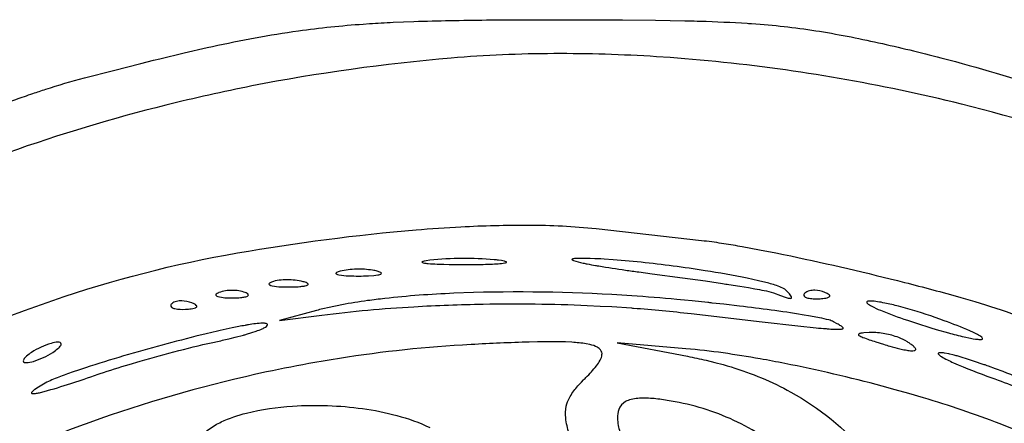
# Model space of a CAD drawing. Header units: millimetres. Extents: x 24.5 to 115.3, y 14.1 to 105.4.
# Tile 12 of 15: x 55.8 to 82.2, y 94.6 to 105.4. Entities that reach past the tile are written whole.
import ezdxf

# ---------------------------------------------------------------- set-up
doc = ezdxf.new("R2010")
doc.units = ezdxf.units.MM
doc.layers.add('Default', color=2, linetype='Continuous')

msp = doc.modelspace()

# ---------------------------------------------------------------- linework, layer by layer
at = {"layer": 'Default'}
for p, q in [((68.65205, 98.95499), (68.65205, 98.95499)), ((65.4065, 98.66315), (65.4065, 98.66315)), ((63.42557, 98.38196), (63.42557, 98.38196)), ((61.87872, 98.09107), (61.87872, 98.09107)), ((76.3285, 98.16517), (76.3285, 98.16517)), ((77.3833, 98.09695), (77.3833, 98.09695)), ((60.44997, 97.81473), (60.44997, 97.81473)), ((63.78372, 97.61398), (62.79594, 97.34953)), ((62.79594, 97.34953), (63.92483, 97.49076)), ((77.61261, 97.3135), (77.61261, 97.3135)), ((80.57594, 97.33971), (80.57594, 97.33971)), ((73.6615, 96.59155), (71.82706, 96.74769)), ((71.82706, 96.74769), (73.7085, 96.38874)), ((79.58817, 96.77528), (79.58817, 96.77528)), ((56.72816, 96.49305), (56.72816, 96.49305)), ((57.91875, 95.90128), (57.91875, 95.90128))]:
    msp.add_line(p, q, dxfattribs=at)
for points in [[(57.57483, 103.8289), (58.35262, 104.029), (59.08273, 104.2136), (59.2541, 104.2563), (59.42285, 104.298), (59.58901, 104.3388), (60.24404, 104.4959), (60.85969, 104.6367), (61.00426, 104.6686, -0.01937056), (63.29735, 105.0868, -0.01769937), (65.03563, 105.2666), (65.19906, 105.2777, -0.00454516), (65.83281, 105.3134), (66.38772, 105.3363, -0.00566887), (68.33112, 105.3757), (69.30298, 105.3816), (70.27483, 105.383)], [(70.27483, 105.383), (70.8243, 105.3827), (71.85467, 105.3791), (71.96743, 105.3784), (72.85511, 105.3698), (73.63199, 105.3558), (73.717, 105.3538, -0.00332273), (74.0516, 105.3446, -0.00930743), (75.30531, 105.287, -0.01525549), (75.42273, 105.2791), (75.65009, 105.2622, -0.02180517), (77.34726, 105.0562, -0.01383288), (79.02372, 104.7213)], [(79.02372, 104.7213, -0.00994319), (80.6936, 104.3114, -0.01408648), (83.57627, 103.4495), (84.11123, 103.2696), (84.61105, 103.0959, -0.00955013), (86.46956, 102.4011, -0.00707958), (86.64249, 102.3323, -0.01721035), (89.2842, 101.1765, -0.01174835), (90.56927, 100.5214), (90.88499, 100.347, -0.01347611), (91.81287, 99.79078)], [(67.38732, 104.3567, 0.02714985), (62.05591, 103.6119, 0.01190014), (59.75513, 103.0997, 0.02406958), (55.52352, 101.8271, 0.04376158), (48.49356, 98.62008, 0.06685288), (39.28321, 91.61809, 0.01646775), (37.29541, 89.50697, 0.04657049), (32.18638, 82.4806)], [(85.97489, 101.5767, 0.00639428), (85.42091, 101.785, 0.02704279), (81.03638, 103.1246), (80.82756, 103.176), (80.62182, 103.2257, 0.03611432), (74.04845, 104.3044), (73.63315, 104.3399), (73.24355, 104.3696), (72.87802, 104.3943, 0.01672759), (70.13199, 104.4762, 0.02040668), (67.38732, 104.3567)], [(44.53508, 97.8159, -0.01995971), (45.27665, 98.32775, -0.00566218), (45.63471, 98.55113), (45.9856, 98.76093), (46.1567, 98.86061, -0.00855804), (47.52302, 99.61205, -0.01060078), (49.96543, 100.8282, -0.0137976), (53.71162, 102.477), (53.94901, 102.5727, -0.00947659), (55.74373, 103.2534, -0.00694158), (56.19725, 103.4105, -0.00659878), (56.53903, 103.5236, -0.01629803), (57.57483, 103.8289)], [(61.66705, 99.15076, -0.02196528), (66.44498, 99.76811, -0.00693165), (67.64802, 99.84977, -0.01450419), (69.45632, 99.89523, -0.01205019), (70.36073, 99.87089, -0.01526378), (71.26261, 99.79988)], [(74.08483, 99.48544, -0.01175393), (74.35374, 99.45229, -0.01147832), (74.61343, 99.41466), (74.86449, 99.37458), (74.92525, 99.36442, -0.00841003), (75.16607, 99.32278), (75.63164, 99.23691), (76.06712, 99.15149), (76.27103, 99.11008), (76.46841, 99.06924, -0.01062848), (79.5113, 98.36321, -0.00763513), (81.0204, 97.95882), (81.39555, 97.84996, -0.01653094), (82.50952, 97.4864)], [(35.41136, 80.33338), (35.67987, 80.77792), (35.94996, 81.21201, -0.04922156), (40.89695, 87.54947, -0.03608794), (45.36024, 91.61507, -0.02771225), (49.06951, 94.21942, -0.02223209), (52.03181, 95.89048, -0.03497555), (56.72765, 97.88057, -0.03979562), (61.66705, 99.15076)], [(66.81761, 98.95499), (66.71992, 98.94118), (66.66753, 98.93142), (66.635, 98.92328, 0.06659722), (66.61398, 98.91552, 0.3293407), (66.60268, 98.90249, 0.1451139), (66.63525, 98.88702, 0.02043494), (66.77168, 98.86796, 0.01828705), (67.01213, 98.85326), (67.19272, 98.84727), (67.32825, 98.84438), (67.53158, 98.8419), (67.73483, 98.84116)], [(68.65205, 98.95499, 0.01586753), (68.53786, 98.96759, 0.04775824), (66.81761, 98.95499)], [(67.73483, 98.84116), (67.793, 98.84122), (68.01125, 98.84257), (68.17587, 98.845, 0.00844153), (68.42503, 98.85194), (68.49211, 98.85476), (68.54601, 98.85744), (68.59236, 98.8601), (68.63961, 98.86325, 0.02978831), (68.82513, 98.88487, 0.06265795), (68.85719, 98.89453, 0.1676747), (68.86704, 98.90263, 0.3355101), (68.85804, 98.91432, 0.05433428), (68.8079, 98.93015, 0.02884077), (68.73028, 98.94427), (68.65205, 98.95499)], [(70.7483, 99.00131, 0.04390824), (70.68791, 98.99778, 0.02297405), (70.63648, 98.99003, 0.07732325), (70.61926, 98.98336, 0.6587994), (70.6231, 98.96361), (70.65368, 98.94847, 0.03310851), (70.91259, 98.88084, 0.01764265), (71.02734, 98.85768, 0.00815188), (71.24304, 98.81811, 0.01816375), (71.33768, 98.80184, 0.0054297), (72.04901, 98.69205, 0.00607731), (72.40547, 98.64251), (72.76224, 98.59551)], [(76.3285, 98.16517, 0.08050711), (76.25316, 98.21338, 0.04190513), (75.92331, 98.32796, 0.0140993), (75.60638, 98.40785), (75.30707, 98.47302, 0.01252733), (74.17639, 98.67504, 0.01241617), (72.4683, 98.90065), (72.03944, 98.9427), (71.71729, 98.96912), (71.47533, 98.98525), (71.38452, 98.9903), (71.22559, 98.99757), (71.10627, 99.00146, 0.01133053), (70.7483, 99.00131)], [(64.41872, 98.66315, 0.07646687), (64.31703, 98.62498, 0.1176175), (64.30527, 98.61367, 0.4380103), (64.31136, 98.59189, 0.09052386), (64.38331, 98.56659, 0.03772861), (64.6473, 98.53966, 0.01479125), (64.91261, 98.53408)], [(65.4065, 98.66315, 0.02535252), (65.28458, 98.68856, 0.04852657), (64.85047, 98.71568, 0.05404272), (64.41872, 98.66315)], [(64.91261, 98.53408, 0.01119686), (65.175, 98.53951), (65.31853, 98.54932), (65.41941, 98.56232, 0.02998563), (65.47679, 98.57526, 0.03493465), (65.5052, 98.58636, 0.2451665), (65.52244, 98.60578, 0.2293304), (65.49969, 98.63023, 0.06620633), (65.4065, 98.66315)], [(72.76224, 98.59551), (73.57655, 98.48724), (74.18671, 98.40115, -0.00190037), (74.64384, 98.33337), (74.72954, 98.32027, -0.00843331), (74.80988, 98.30788), (75.11086, 98.26022), (75.3363, 98.22289), (75.50526, 98.1936, -0.01023489), (75.75806, 98.14625, -0.03316674), (76.0078, 98.08508)], [(62.57891, 98.37151, 0.04526823), (62.54185, 98.35387, 0.08563061), (62.51614, 98.33327, 0.5180407), (62.53117, 98.29424, 0.08017464), (62.59673, 98.27178, 0.04585589), (62.83672, 98.24493), (62.95747, 98.24139), (63.07816, 98.2414)], [(63.42557, 98.38196, 0.05969479), (63.0015, 98.43269, 0.03759602), (62.78753, 98.42057, 0.06171463), (62.57891, 98.37151)], [(63.07816, 98.2414), (63.17788, 98.24365, 0.02393759), (63.33534, 98.25268, 0.02565658), (63.45232, 98.26717, 0.03351703), (63.48431, 98.27357, 0.08711143), (63.55181, 98.29925, 0.4142811), (63.55837, 98.32361, 0.1321435), (63.52929, 98.3462, 0.03234961), (63.47835, 98.36661, 0.0220429), (63.42557, 98.38196)], [(61.17316, 98.09107, 0.03538964), (61.14616, 98.07919, 0.08735138), (61.10131, 98.0498, 0.435514), (61.09645, 98.0125, 0.1221545), (61.14494, 97.98554, 0.05120021), (61.33429, 97.95503, 0.01834334), (61.4301, 97.95014), (61.52594, 97.94872)], [(61.87872, 98.09107, 0.09254888), (61.52594, 98.1498, 0.04483772), (61.3469, 98.13653, 0.05514322), (61.17316, 98.09107)], [(61.52594, 97.94872, 0.01362267), (61.62719, 97.95031, 0.02712275), (61.78603, 97.96155, 0.04657311), (61.89473, 97.98176, 0.07795651), (61.93974, 97.9998, 0.3312311), (61.96088, 98.03305, 0.1703096), (61.92476, 98.06908, 0.05303427), (61.87872, 98.09107)], [(73.41897, 97.90752, 0.00707886), (72.21436, 98.00457, 0.02365405), (67.98589, 98.09218), (67.45679, 98.07291, 0.01685936), (65.609, 97.93358, 0.00199636), (65.14894, 97.8762, 0.01009917), (64.46232, 97.76574, 0.0076224), (64.12155, 97.69626), (63.95224, 97.65694, 0.01034107), (63.78372, 97.61398)], [(76.0078, 98.08508), (76.19661, 98.01091), (76.31532, 97.96922, 0.03125204), (76.43221, 97.93925, 0.03606875), (76.46387, 97.93732, 0.1737188), (76.48873, 97.94574, 0.290602), (76.48739, 97.98185, 0.07454868), (76.41367, 98.07841, 0.02046929), (76.3285, 98.16517)], [(76.84238, 98.07467, 0.1016348), (76.81979, 98.04253, 0.3492178), (76.83811, 97.98479, 0.09986385), (76.92654, 97.9464, 0.0499364), (77.06896, 97.927, 0.00823251), (77.14083, 97.925), (77.21279, 97.92645)], [(77.3833, 98.09695, 0.08870835), (77.11015, 98.15202, 0.05861712), (76.96915, 98.138, 0.1348182), (76.84238, 98.07467)], [(77.21279, 97.92645, 0.04772534), (77.25232, 97.92841, 0.01820968), (77.3287, 97.93447, 0.03255548), (77.4103, 97.94623, 0.05200111), (77.48048, 97.96673, 0.1256004), (77.50788, 97.98526, 0.4328393), (77.50031, 98.03184, 0.07983285), (77.4446, 98.06937), (77.3833, 98.09695)], [(59.90904, 97.79245, 0.1032688), (59.88645, 97.76031, 0.3499807), (59.90478, 97.70258, 0.1007882), (59.99316, 97.66418, 0.06794816), (60.27946, 97.64422)], [(60.44997, 97.81473, 0.08861642), (60.17683, 97.8698, 0.05907459), (60.03582, 97.85579, 0.1347158), (59.90904, 97.79245)], [(60.27946, 97.64422, 0.05160774), (60.31899, 97.64618, 0.02138104), (60.47129, 97.66291, 0.0480208), (60.54245, 97.68246, 0.08585788), (60.57143, 97.69979, 0.4899154), (60.56837, 97.74816, 0.09218246), (60.51215, 97.7867), (60.44997, 97.81473)], [(63.92483, 97.49076, -0.01652485), (66.38931, 97.71373, -0.0113232), (68.24384, 97.7841, -0.01559112), (71.02732, 97.74858), (71.37502, 97.73203), (71.67912, 97.7152), (72.21091, 97.68039, -0.02947401), (72.2608, 97.67676, -0.00984067), (73.80261, 97.53142)], [(77.61261, 97.3135, 0.05721693), (77.48763, 97.35876, 0.02264602), (77.23745, 97.4171), (77.00095, 97.46195), (76.77848, 97.49983, 0.01034787), (75.10183, 97.72905), (74.68153, 97.77749), (74.3661, 97.81208, 0.00976057), (74.24774, 97.82469), (73.83344, 97.86729), (73.62619, 97.8877), (73.52255, 97.89769), (73.41897, 97.90752)], [(78.60039, 97.86504), (78.55131, 97.86287, 0.05956631), (78.51517, 97.85379, 0.6022627), (78.51484, 97.8098, 0.07387953), (78.63634, 97.7274, 0.02648446), (78.86816, 97.61841, 0.01960239), (79.58817, 97.35143)], [(80.57594, 97.33971, 0.01854184), (79.60262, 97.65677), (79.35535, 97.72411, 0.01608305), (78.98118, 97.81212, 0.01642838), (78.7919, 97.84647, 0.02928033), (78.60039, 97.86504)], [(73.80261, 97.53142), (75.70116, 97.31045), (76.65707, 97.20264), (77.1472, 97.15163, 0.00781376), (77.41653, 97.12736), (77.44147, 97.12537, 0.01207293), (77.64452, 97.11256), (77.67518, 97.11144), (77.75252, 97.11068, 0.03784046), (77.8271, 97.116, 0.08220252), (77.8618, 97.12685, 0.4690376), (77.86762, 97.15015, 0.1022671), (77.80983, 97.1997, 0.01734457), (77.71188, 97.2578), (77.61261, 97.3135)], [(62.43811, 97.26446, 0.07599337), (62.34102, 97.27402, 0.03551127), (61.96211, 97.22998, 0.01831371), (61.87407, 97.21473, 0.00900106), (61.52894, 97.14723), (61.20687, 97.07698), (61.13153, 97.05983), (60.83537, 96.99028), (60.55836, 96.92261, 0.010726), (58.49502, 96.35976, 0.0075818), (57.47382, 96.04001), (57.22048, 95.95339, 0.01428145), (56.84384, 95.81414, 0.0332863), (56.47834, 95.64764)], [(61.13793, 96.7886, 0.0101475), (61.47795, 96.86491), (61.60537, 96.8961), (61.82776, 96.95477, 0.01071349), (61.91131, 96.9785), (62.05726, 97.02292), (62.1669, 97.05961, 0.03153023), (62.33126, 97.12399, 0.02767777), (62.41822, 97.1687, 0.08407584), (62.46722, 97.20845, 0.390208), (62.4702, 97.24561, 0.1031023), (62.43811, 97.26446)], [(79.58817, 97.35143), (79.83379, 97.27069), (80.21929, 97.14962), (80.35517, 97.10878), (80.68491, 97.01456, 0.00979664), (81.10878, 96.90733), (81.28039, 96.8713, 0.0205439), (81.34513, 96.85965), (81.40677, 96.85007, 0.01438314), (81.50054, 96.84019), (81.55134, 96.83975, 0.06256051), (81.58803, 96.84661, 0.4337327), (81.60056, 96.86764, 0.1319118), (81.57829, 96.89606, 0.06066637), (81.46237, 96.97005), (81.35503, 97.02389), (81.25944, 97.06774, 0.01579802), (80.57594, 97.33971)], [(78.60039, 97.02504), (78.56287, 97.02335), (78.42716, 97.01443, 0.03671235), (78.3475, 97.00444, 0.06187948), (78.31132, 96.99632, 0.07904392), (78.2841, 96.98421, 0.5690182), (78.29133, 96.9488, 0.05633581), (78.39913, 96.89398, 0.01826049), (78.7415, 96.77528)], [(79.58817, 96.77528, 0.04929318), (79.35673, 96.8884, 0.04765986), (78.98494, 96.99201, 0.05257254), (78.60039, 97.02504)], [(67.92272, 96.70277), (67.6919, 96.68982), (67.46479, 96.67551), (67.24134, 96.65993, 0.02531246), (63.74252, 96.22353, 0.00837421), (62.44452, 95.96992, 0.03067481), (57.99113, 94.7187, 0.02909764), (53.72006, 92.94195)], [(56.86927, 96.76663, 0.05982082), (56.68135, 96.73279, 0.06812061), (56.16372, 96.49305)], [(56.72816, 96.49305, 0.02922095), (56.86575, 96.59523, 0.08431694), (56.94046, 96.67941, 0.09337033), (56.95394, 96.71541, 0.3909826), (56.92263, 96.75935, 0.0799851), (56.86927, 96.76663)], [(57.91875, 95.90128), (57.9435, 95.90977), (57.9926, 95.92646, -0.0081371), (58.77038, 96.17193), (59.06387, 96.25809, -0.01701035), (61.13793, 96.7886)], [(70.98997, 95.82273, 0.03080281), (71.27119, 96.13314, 0.03768254), (71.37083, 96.28316, 0.1056031), (71.42001, 96.43287, 0.1903927), (71.38429, 96.55731, 0.101533), (71.29716, 96.62957, 0.07392891), (71.09605, 96.70194), (70.99844, 96.72177, 0.02935502), (70.61536, 96.76297), (70.44711, 96.77102, 0.01448848), (69.8156, 96.77594), (69.6972, 96.77407), (69.47521, 96.76904, 0.0063282), (67.92272, 96.70277)], [(78.7415, 96.77528), (78.95248, 96.70948, 0.01067665), (79.11755, 96.661, 0.01408418), (79.38371, 96.59085), (79.49624, 96.56588, 0.00807206), (79.57288, 96.55148, 0.04315883), (79.70014, 96.53623, 0.05164475), (79.77099, 96.53925, 0.08536631), (79.79993, 96.55004, 0.4205254), (79.80552, 96.59418, 0.07148988), (79.75957, 96.64864, 0.02827922), (79.67632, 96.71535, 0.01414871), (79.58817, 96.77528)], [(56.16372, 96.49305, 0.02629678), (56.02613, 96.39086, 0.08327152), (55.95142, 96.3067, 0.09461095), (55.93795, 96.27069, 0.3913221), (55.96925, 96.22676, 0.0799851), (56.02261, 96.21947)], [(56.02261, 96.21947, 0.06015515), (56.21054, 96.25332, 0.06796864), (56.72816, 96.49305)], [(82.94309, 94.20608), (82.87511, 94.23827, 0.01268898), (82.60322, 94.36118, 0.01140907), (82.06905, 94.5817, 0.02026799), (80.01799, 95.27864), (79.6282, 95.39305), (79.26165, 95.49649), (78.91713, 95.59026, 0.01649206), (76.30955, 96.19704, 0.00279889), (75.6514, 96.32015, 0.00771879), (74.65939, 96.47763, 0.01343199), (73.6615, 96.59155)], [(80.46992, 96.4825, 0.04597296), (80.44117, 96.47995, 0.09877414), (80.4203, 96.47243, 0.454445), (80.42039, 96.44405, 0.08635059), (80.49722, 96.38289, 0.03259012), (80.82404, 96.21751, 0.01814869), (81.84594, 95.8154)], [(88.24821, 93.27962), (88.01276, 93.39722), (87.9556, 93.42557), (87.50135, 93.64817, 0.00625166), (85.78348, 94.45335), (85.13407, 94.74433), (84.84904, 94.86983, 0.00414136), (83.77568, 95.32967, 0.00819023), (82.14848, 95.97982), (81.94286, 96.05625), (81.76243, 96.12177), (81.72285, 96.13592, 0.02265131), (81.64614, 96.1631), (81.35748, 96.26202, 0.01514346), (80.91982, 96.397, 0.01629163), (80.80894, 96.42639), (80.72527, 96.4464), (80.69371, 96.4533), (80.5826, 96.47362, 0.03098807), (80.46992, 96.4825)], [(73.7085, 96.38874, -0.00804606), (74.20564, 96.28311), (74.43711, 96.22601), (74.66016, 96.16579), (74.76775, 96.1348), (74.87327, 96.10312, -0.05173545), (76.47148, 95.43446, -0.08867411), (78.48109, 93.80238, -0.01602581), (78.88812, 93.29697, -0.01229), (79.16895, 92.8996, -0.03138944), (79.89977, 91.63684)], [(56.47834, 95.64764), (56.34485, 95.56688), (56.25027, 95.50373, 0.05172375), (56.22014, 95.48125, 0.06443966), (56.16524, 95.42926, 0.1838184), (56.1571, 95.40625, 0.2791901), (56.18363, 95.39097, 0.05803112), (56.29686, 95.40056, 0.02967458), (56.40073, 95.42243), (56.49726, 95.44659, 0.01369432), (57.2114, 95.66335), (57.5655, 95.78092), (57.65392, 95.81081, 0.02022398), (57.72023, 95.83334, 0.00822246), (57.91875, 95.90128)], [(70.53934, 94.33111, -0.04440289), (70.44849, 94.74126, -0.08532966), (70.46274, 95.05727, -0.06622808), (70.54657, 95.27762, -0.05535676), (70.74945, 95.56548, -0.0179195), (70.86721, 95.69651), (70.92813, 95.7601), (70.94353, 95.77586, -0.01383174), (70.98997, 95.82273)], [(81.84594, 95.8154, -0.01112913), (83.17593, 95.29984, -0.01186648), (85.4588, 94.29111, -0.01365546), (88.80598, 92.61398, -0.009875), (90.43948, 91.69785), (90.84113, 91.45701, -0.00711094), (91.43558, 91.08256), (91.47237, 91.05846), (91.60957, 90.96738, -0.0082433), (91.81339, 90.82799, -0.01088538), (92.01436, 90.68439)], [(73.37927, 95.17524), (73.1672, 95.21127, 0.01282617), (72.96306, 95.2401, 0.03047637), (72.56338, 95.26991, 0.06336337), (72.19795, 95.23347, 0.06436244), (72.0517, 95.17661, 0.1830591), (71.8681, 94.96705, 0.09622823), (71.8341, 94.73905, 0.04058312), (71.85547, 94.54071, 0.03212484), (71.94492, 94.20427, 0.01893518), (72.03454, 93.95911, 0.01380813), (72.18816, 93.59911), (72.22897, 93.51016, 0.00180265), (72.35546, 93.24534)], [(78.73839, 90.85471, 0.04694343), (77.79028, 92.35667, 0.02043464), (77.36159, 92.86945, 0.03758217), (76.51777, 93.67925, 0.0601474), (75.04505, 94.62978, 0.06725046), (73.37927, 95.17524)], [(60.61879, 94.14706, -0.0923591), (60.91042, 94.44466, -0.0338679), (61.0717, 94.54871, -0.02826638), (61.23594, 94.63454, -0.0482328), (61.91114, 94.87064, -0.0455726), (63.14473, 95.05768, -0.05029011), (65.01373, 94.99113, -0.03272355), (65.93317, 94.80632, -0.04653412), (66.81416, 94.48501)]]:
    msp.add_lwpolyline(points, format="xyb", dxfattribs=at)
msp.add_lwpolyline([(71.26261, 99.79988), (72.67365, 99.64175), (74.08483, 99.48544)], dxfattribs=at)

doc.saveas('drawing.dxf')
